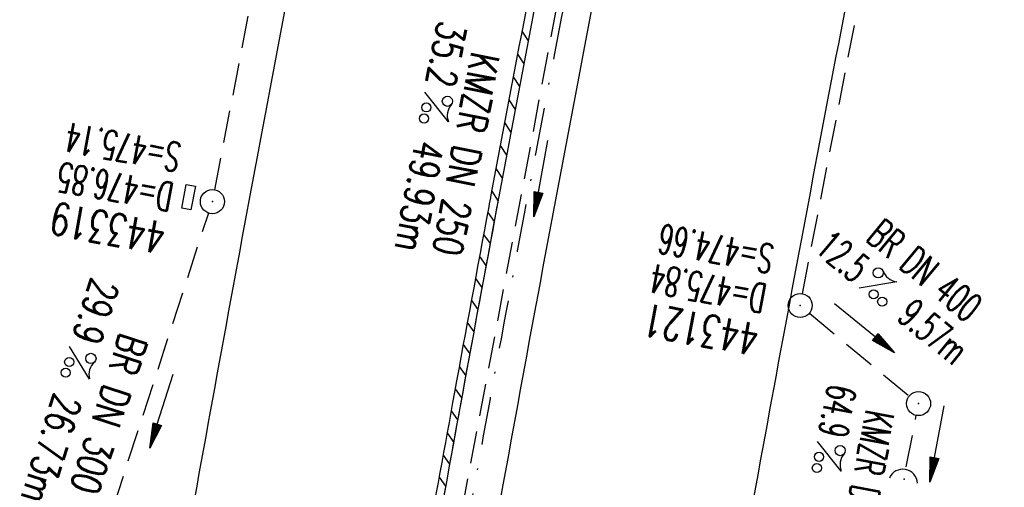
# Model space of a CAD drawing. Extents: x 459406 to 461721, y 413308 to 423218.
# Tile 122 of 256: x 461019 to 461080, y 417667 to 417696. Entities that reach past the tile are written whole.
import ezdxf
from ezdxf.enums import TextEntityAlignment as Align

# ---------------------------------------------------------------- set-up
doc = ezdxf.new("R2010")
doc.units = 0
doc.header["$LTSCALE"] = 2
doc.header["$MEASUREMENT"] = 0
for name, pattern in [('AUSGEZOGEN', [0]), ('GESTRICH-X2', [1.5, 1, -0.5]), ('STRICHPT-X3', [3, 1.5, -0.75, 0, -0.75])]:
    doc.linetypes.add(name, pattern=pattern)
doc.layers.get('0').update_dxf_attribs({"linetype": 'AUSGEZOGEN'})
for name, color, linetype in [('ACHSE', 1, 'STRICHPT-X3'), ('FBR', 8, 'CONTINUOUS'), ('KANAL', 7, 'GESTRICH-X2'), ('PFEIL', 7, 'CONTINUOUS'), ('RINNE', 200, 'CONTINUOUS'), ('SCHACHTNR', 6, 'CONTINUOUS'), ('SCHSYMBOL', 7, 'AUSGEZOGEN'), ('TEXTO', 4, 'CONTINUOUS'), ('TEXTU', 4, 'CONTINUOUS')]:
    doc.layers.add(name, color=color, linetype=linetype)
doc.styles.add('ROMANS', font='romans.shx', dxfattribs={"width": 0.8})

# ---------------------------------------------------------------- blocks, each defined once
blk = doc.blocks.new('PROM')
blk.add_line((1.566, 1.817), (0.019, 0.015))
for centre, radius in [((0.317, 1.51), 0.317), ((0.943, 0.291), 0.283), ((1.645, 0.287), 0.283)]:
    blk.add_circle(centre, radius)
blk.add_arc((0.992, 2.682), 1.033, 239.14139, 303.35492)
blk = doc.blocks.new('PFEIL2')
at = {"color": 0}
for p, q in [((0.88, 0.002), (-2.401, -0.012)), ((0.881, -0.271), (0.879, 0.276)), ((0.879, 0.276), (2.429, 0.009)), ((0.911, 0.27), (0.879, 0.265)), ((0.965, 0.261), (0.879, 0.246)), ((1.019, 0.252), (0.879, 0.228)), ((1.073, 0.242), (0.879, 0.209)), ((1.127, 0.233), (0.879, 0.191)), ((1.181, 0.224), (0.879, 0.172)), ((1.235, 0.214), (0.879, 0.154)), ((1.289, 0.205), (0.879, 0.135)), ((1.343, 0.196), (0.879, 0.117)), ((1.397, 0.187), (0.879, 0.098)), ((1.451, 0.177), (0.879, 0.08)), ((1.505, 0.168), (0.879, 0.061)), ((1.559, 0.159), (0.88, 0.043)), ((1.613, 0.149), (0.88, 0.024)), ((1.668, 0.14), (0.88, 0.006)), ((1.722, 0.131), (0.88, -0.013)), ((1.776, 0.121), (0.88, -0.031)), ((1.83, 0.112), (0.88, -0.05)), ((1.884, 0.103), (0.88, -0.068)), ((1.938, 0.094), (0.88, -0.087)), ((1.992, 0.084), (0.88, -0.105)), ((2.046, 0.075), (0.88, -0.124)), ((2.1, 0.066), (0.88, -0.142)), ((2.154, 0.056), (0.88, -0.161)), ((2.208, 0.047), (0.88, -0.179)), ((2.262, 0.038), (0.881, -0.198)), ((2.316, 0.029), (0.881, -0.216)), ((2.37, 0.019), (0.881, -0.235)), ((2.424, 0.01), (0.881, -0.253)), ((2.429, 0.009), (0.881, -0.271))]:
    blk.add_line(p, q, dxfattribs=at)
blk = doc.blocks.new('GST')
at = {"color": 0}
blk.add_circle((0, 0), 0.75, dxfattribs=at)
blk.add_point((0, 0), dxfattribs=at)
blk = doc.blocks.new('17')
blk.add_lwpolyline([(-0.755, -1.218), (0.748, -1.218), (0.748, -1.801), (-0.755, -1.801)], close=True)
blk.add_blockref('GST', (0, 0))
blk = doc.blocks.new('10')
blk.add_blockref('GST', (0, 0))
blk = doc.blocks.new('40')
at = {"color": 0}
blk.add_arc((0.025, 0.311), 0.91, 192.5363, 347.4637, dxfattribs=at)
blk.add_point((0, 0), dxfattribs=at)

msp = doc.modelspace()

# ---------------------------------------------------------------- linework, layer by layer
at = {"layer": 'ACHSE', "flags": 128}
msp.add_lwpolyline([(461161.88, 420437.763, -0.000001), (461165.784, 420419.424, -0.000002), (461167.085, 420413.311), (461177.495, 420364.406), (461187.905, 420315.502), (461193.11, 420291.05), (461198.315, 420266.598, 0.000013), (461200.549, 420256.105, -0.000008), (461202.783, 420245.611, -0.000126), (461202.84, 420245.342, -0.000011), (461203.519, 420242.145, -0.001203), (461205.523, 420232.592, -0.000771), (461208.593, 420217.666, -0.001324), (461210.768, 420206.86, -0.001044), (461213.462, 420193.144, -0.001041), (461215.825, 420180.841, -0.001046), (461218.126, 420168.584, -0.001043), (461220.377, 420156.309, -0.00104), (461222.585, 420143.984, -0.00104), (461224.741, 420131.653, -0.001043), (461226.839, 420119.349, -0.001046), (461228.885, 420107.043, -0.001042), (461230.887, 420094.679, -0.001044), (461232.835, 420082.324, -0.001045), (461234.729, 420069.976, -0.001048), (461236.574, 420057.602, -0.00105), (461238.364, 420045.242, -0.001042), (461240.102, 420032.876, -0.00104), (461241.792, 420020.478, -0.001038), (461243.43, 420008.074, -0.00104), (461245.014, 419995.687, -0.001048), (461246.548, 419983.278, -0.001048), (461248.029, 419970.869, -0.001045), (461249.456, 419958.473, -0.001042), (461250.836, 419946.027, -0.00104), (461252.164, 419933.578, -0.001043), (461253.436, 419921.163, -0.001047), (461254.657, 419908.731, -0.001046), (461255.828, 419896.278, -0.001044), (461256.946, 419883.827, -0.001044), (461258.012, 419871.373, -0.001042), (461259.026, 419858.92, -0.001041), (461259.988, 419846.452, -0.001045), (461260.9, 419833.955, -0.00105), (461261.756, 419821.514, -0.001044), (461262.558, 419809.094, -0.001035), (461263.315, 419796.563, -0.001039), (461264.021, 419784.006, -0.001052), (461264.667, 419771.6, -0.001051), (461265.26, 419759.201, -0.001036), (461265.809, 419746.626, -0.001035), (461266.305, 419734.059, -0.001048), (461266.744, 419721.643, -0.001053), (461267.131, 419709.207, -0.001043), (461267.469, 419696.654, -0.001038), (461267.779, 419683.019, -0.001246), (461267.986, 419671.659, -0.000845), (461268.201, 419656.348, -0.001335), (461268.294, 419646.661, -0.000076), (461268.342, 419639.668, -0.000344), (461268.351, 419638.125, -0.000008), (461268.394, 419629.894, 0.000017), (461268.438, 419621.662, 0.000001), (461268.504, 419609.162, -0.000009), (461268.571, 419596.663, -0.000011), (461268.637, 419584.163, 0.000013), (461268.703, 419571.663, 0.000007), (461268.769, 419559.163, -0.00001), (461268.836, 419546.663), (461269.101, 419496.664), (461269.366, 419446.665), (461269.631, 419396.665), (461269.896, 419346.666), (461270.161, 419296.667), (461270.426, 419246.667), (461270.691, 419196.668), (461270.956, 419146.669), (461271.221, 419096.67), (461271.486, 419046.67), (461271.751, 418996.671, -0.00001), (461271.817, 418984.171, 0.000007), (461271.883, 418971.671, 0.000013), (461271.949, 418959.172, -0.00001), (461272.016, 418946.672, -0.00001), (461272.082, 418934.172, 0.00001), (461272.148, 418921.672, 0.00001), (461272.215, 418909.172, -0.00001), (461272.281, 418896.672, -0.00001), (461272.347, 418884.172, 0.00001), (461272.413, 418871.673, 0.00001), (461272.48, 418859.173, -0.000008), (461272.546, 418846.673, -0.000012), (461272.612, 418834.173, 0.000001), (461272.678, 418821.673, 0.000028), (461272.722, 418813.337, -0.000014), (461272.767, 418805.001, -0.000517), (461272.773, 418803.535, -0.00011), (461272.794, 418796.674, -0.00198), (461272.783, 418786.973, -0.001256), (461272.666, 418771.675, -0.001874), (461272.508, 418760.321, -0.00156), (461272.225, 418746.679, -0.001561), (461271.887, 418734.155, -0.001568), (461271.472, 418721.69, -0.001564), (461270.979, 418709.233, -0.001556), (461270.406, 418696.713, -0.001558), (461269.755, 418684.205, -0.001564), (461269.029, 418671.751, -0.001572), (461268.224, 418659.29, -0.001568), (461267.339, 418646.808, -0.001561), (461266.378, 418634.354, -0.001559), (461265.337, 418621.889, -0.001562), (461264.217, 418609.413, -0.001569), (461263.024, 418596.996, -0.001568), (461261.753, 418584.581, -0.001563), (461260.399, 418572.135, -0.001556), (461258.969, 418559.707, -0.001558), (461257.464, 418547.308, -0.001565), (461255.88, 418534.904, -0.001566), (461254.219, 418522.519, -0.001565), (461252.483, 418510.158, -0.001561), (461250.664, 418497.774, -0.001562), (461248.769, 418485.405, -0.001565), (461246.8, 418473.074, -0.001567), (461244.753, 418460.749, -0.001565), (461242.627, 418448.425, -0.001562), (461240.425, 418436.123, -0.001561), (461238.146, 418423.83, -0.001563), (461235.787, 418411.538, -0.001567), (461233.358, 418399.293, -0.001565), (461230.853, 418387.066, -0.00156), (461228.263, 418374.818, -0.001559), (461225.598, 418362.589, -0.001563), (461222.863, 418350.408, -0.001567), (461220.051, 418338.239, -0.001564), (461217.158, 418326.068, -0.001562), (461214.191, 418313.923, -0.001563), (461211.149, 418301.801, -0.001563), (461207.62, 418288.102, -0.002038), (461204.837, 418277.611, -0.001089), (461200.877, 418263.052, -0.001658), (461198.223, 418253.502, -0.000013), (461197.531, 418251.045, -0.000228), (461197.491, 418250.902, -0.000007), (461194.459, 418240.172, 0.000006), (461191.428, 418229.443), (461184.631, 418205.385), (461177.834, 418181.327, 0.000005), (461174.436, 418169.297, -0.000005), (461171.037, 418157.268, -0.000019), (461167.638, 418145.239, 0.000019), (461164.239, 418133.21), (461157.442, 418109.152), (461150.645, 418085.094, 0.000005), (461147.247, 418073.064, -0.000001), (461143.848, 418061.035, -0.000002), (461140.45, 418049.006, -0.000002), (461137.051, 418036.977, -0.000015), (461133.652, 418024.948, 0.000019), (461130.253, 418012.919), (461123.456, 417988.861), (461116.659, 417964.803, 0.000001), (461115.306, 417960.013, 0.000001), (461112.35, 417949.551, 0.000375), (461111.879, 417947.88, 0.000088), (461109.875, 417940.74, 0.001331), (461107.276, 417931.379, 0.000846), (461103.251, 417916.634, 0.001238), (461100.29, 417905.607, 0.001041), (461096.828, 417892.473, 0.001036), (461093.692, 417880.372, 0.001036), (461090.606, 417868.26, 0.001038), (461087.567, 417856.121, 0.00104), (461084.585, 417843.996, 0.001041), (461081.655, 417831.863, 0.001037), (461078.766, 417819.682, 0.001037), (461075.933, 417807.511, 0.001036), (461073.149, 417795.321, 0.001043), (461070.41, 417783.094, 0.001049), (461067.735, 417770.915, 0.00104), (461065.113, 417758.735, 0.001034), (461062.525, 417746.464, 0.00103), (461059.987, 417734.182, 0.001036), (461057.517, 417721.971, 0.001044), (461055.095, 417709.739, 0.001039), (461052.713, 417697.437, 0.00104), (461050.384, 417685.137, 0.001043), (461048.113, 417672.863, 0.001039), (461045.895, 417660.59, 0.001034), (461043.718, 417648.253, 0.001037), (461041.589, 417635.888, 0.001045), (461039.527, 417623.607, 0.001043), (461037.516, 417611.318, 0.001035), (461035.542, 417598.927, 0.001032), (461033.621, 417586.541, 0.001037), (461031.761, 417574.214, 0.001044), (461029.95, 417561.865, 0.001041), (461028.186, 417549.471, 0.001039), (461026.475, 417537.083, 0.00104), (461024.817, 417524.699, 0.001038), (461023.211, 417512.312, 0.001036), (461021.654, 417499.9, 0.001039), (461020.147, 417487.471, 0.001043), (461018.697, 417475.076, 0.001041), (461017.299, 417462.677, 0.001038), (461015.947, 417450.228, 0.001035), (461014.646, 417437.764, 0.00104), (461013.403, 417425.357, 0.001038), (461012.212, 417412.95, 0.001032), (461011.066, 417400.467, 0.001036), (461009.973, 417387.998, 0.001039), (461008.935, 417375.558, 0.001048), (461007.947, 417363.092, 0.001048), (461007.012, 417350.632, 0.001037), (461005.984, 417336.12, 0.001443), (461005.297, 417325.691, 0.000621), (461004.387, 417310.949, 0.000896), (461003.788, 417300.737, 0.000001), (461003.776, 417300.527, 0.000151), (461003.776, 417300.526, 0.000033), (461003.08, 417288.151, -0.000002), (461002.385, 417275.777), (461000.982, 417250.816), (460999.579, 417225.856), (460996.773, 417175.935), (460993.967, 417126.013, 0), (460992.564, 417101.052, 0), (460991.161, 417076.092), (460988.354, 417026.171, 0.000005), (460987.418, 417009.53, 0.000002), (460985.548, 416976.25)], format="xyb", dxfattribs=at)
at = {"layer": 'FBR'}
for points in [[(461130.887, 418077.686, -0.000001), (461127.488, 418065.657, -0.000002), (461124.09, 418053.628, -0.000002), (461120.691, 418041.599, -0.000015)], [(461145.562, 418073.54, -0.000001), (461142.164, 418061.511, -0.000002), (461138.765, 418049.482, -0.000002), (461135.367, 418037.453, -0.000015)], [(461148.931, 418072.589, -0.000001), (461145.532, 418060.559, -0.000002), (461142.134, 418048.53, -0.000002), (461138.735, 418036.501, -0.000015)], [(461163.847, 418068.375, -0.000001), (461160.448, 418056.345, -0.000002), (461157.05, 418044.316, -0.000002), (461153.651, 418032.287, -0.000015)], [(461118.343, 417964.327, 0.000001), (461116.99, 417959.538)], [(461133.259, 417960.113, 0.000001), (461131.906, 417955.324)], [(460970.445, 417010.485, 0.000002), (460968.575, 416977.204, 0.000002)], [(460985.671, 417009.629, 0.000002), (460983.801, 416976.348, 0.000002)], [(460989.166, 417009.432, 0.000002), (460987.295, 416976.152, 0.000002)], [(461004.641, 417008.562, 0.000002), (461002.771, 416975.282, 0.000002)], [(461104.309, 417851.966, 0.00104), (461101.344, 417839.911, 0.001041), (461098.431, 417827.848, 0.001037), (461095.559, 417815.737, 0.001037), (461092.742, 417803.636, 0.001036), (461089.974, 417791.515, 0.001043), (461087.25, 417779.358, 0.001049), (461084.591, 417767.25, 0.00104), (461081.984, 417755.14, 0.001034), (461079.411, 417742.939, 0.00103), (461076.888, 417730.726, 0.001036), (461074.432, 417718.586, 0.001044), (461072.024, 417706.424, 0.001039), (461069.655, 417694.193, 0.00104), (461067.34, 417681.963, 0.001043), (461065.082, 417669.76, 0.001039), (461062.876, 417657.558, 0.001034), (461060.712, 417645.291, 0.001037), (461058.595, 417632.996, 0.001045), (461056.545, 417620.786, 0.000523), (461055.536, 417614.66, 0.001035)], [(461068.069, 417848.022, 0.001041), (461065.122, 417835.82, 0.001037), (461062.217, 417823.57, 0.001037), (461059.368, 417811.331, 0.001036), (461056.568, 417799.072, 0.001043), (461053.813, 417786.775, 0.001049), (461051.123, 417774.527, 0.00104), (461048.486, 417762.278, 0.001034), (461045.884, 417749.938, 0.00103), (461043.332, 417737.587, 0.001036), (461040.848, 417725.307, 0.001044), (461038.412, 417713.006, 0.001039), (461036.016, 417700.634, 0.00104), (461033.674, 417688.265, 0.001043), (461031.39, 417675.921, 0.001039), (461029.16, 417663.579, 0.001034), (461026.971, 417651.172, 0.001037), (461024.83, 417638.738, 0.001045), (461022.756, 417626.387, 0.001043), (461020.734, 417614.028, 0.001035), (461018.748, 417601.567, 0.000095), (461018.568, 417600.418, 0.000095)], [(461082.885, 417844.41, 0.001041), (461079.953, 417832.271, 0.001037), (461077.062, 417820.082, 0.001037), (461074.228, 417807.904, 0.001036), (461071.442, 417795.707, 0.001043), (461068.701, 417783.473, 0.001049), (461066.025, 417771.287, 0.00104), (461063.402, 417759.1, 0.001034), (461060.812, 417746.822, 0.00103), (461058.273, 417734.532, 0.001036), (461055.801, 417722.314, 0.001044), (461053.378, 417710.075, 0.001039), (461050.994, 417697.766, 0.00104), (461048.664, 417685.459, 0.001043), (461046.392, 417673.178, 0.001039), (461044.172, 417660.898, 0.001034), (461041.994, 417648.554, 0.001037), (461039.864, 417636.182, 0.001045), (461037.801, 417623.893, 0.001043), (461035.789, 417611.597, 0.001035), (461033.813, 417599.199, 0.001011), (461031.928, 417587.05, 0.001037)], [(461086.285, 417843.582, 0.001041), (461083.357, 417831.456, 0.001037), (461080.47, 417819.282, 0.001037), (461077.638, 417807.118, 0.001036), (461074.856, 417794.935, 0.001043), (461072.118, 417782.715, 0.001049), (461069.445, 417770.543, 0.00104), (461066.825, 417758.371, 0.001034), (461064.238, 417746.106, 0.00103), (461061.702, 417733.831, 0.001036), (461059.233, 417721.628, 0.001044), (461056.813, 417709.403, 0.001039), (461054.432, 417697.108, 0.00104), (461052.104, 417684.815, 0.001043), (461049.834, 417672.548, 0.001039), (461047.618, 417660.283, 0.001034), (461045.442, 417647.952, 0.001037), (461043.314, 417635.595, 0.001045), (461041.253, 417623.321, 0.001043), (461039.244, 417611.039, 0.001035), (461037.271, 417598.655, 0.001012), (461035.387, 417586.517, 0.001037)], [(460986.107, 417289.104, -0.000002), (460985.412, 417276.731)], [(461001.333, 417288.25, -0.000002), (461000.638, 417275.875)], [(461004.828, 417288.053, -0.000002), (461004.132, 417275.679)], [(461020.303, 417287.185, -0.000002), (461019.608, 417274.809)]]:
    msp.add_lwpolyline(points, format="xyb", dxfattribs=at)
at = {"layer": 'KANAL'}
for p, q in [((461067.563, 417679.406), (461077.625, 417731.313)), ((461030.969, 417685.875), (461039.313, 417729)), ((461045.813, 417662.969), (461054.781, 417710.563)), ((461022.813, 417660.438), (461030.594, 417684.438)), ((461068, 417678.188), (461074.219, 417673.031)), ((461074.031, 417668.625), (461074.656, 417671.844))]:
    msp.add_line(p, q, dxfattribs=at)
at = {"layer": 'RINNE'}
for p, q in [((461050.098, 417695.743), (461050.492, 417695.136)), ((461049.828, 417694.322), (461050.221, 417693.716)), ((461049.558, 417692.901), (461049.952, 417692.294)), ((461049.288, 417691.479), (461049.682, 417690.872)), ((461049.019, 417690.056), (461049.414, 417689.448)), ((461048.751, 417688.632), (461049.145, 417688.024)), ((461048.483, 417687.208), (461048.878, 417686.599)), ((461048.216, 417685.782), (461048.611, 417685.174)), ((461047.969, 417684.461), (461048.371, 417683.894)), ((461047.713, 417683.093), (461048.116, 417682.525)), ((461047.459, 417681.723), (461047.862, 417681.155)), ((461047.204, 417680.353), (461047.608, 417679.785)), ((461046.951, 417678.983), (461047.354, 417678.414)), ((461046.697, 417677.611), (461047.101, 417677.042)), ((461046.445, 417676.239), (461046.848, 417675.67)), ((461046.192, 417674.866), (461046.596, 417674.297)), ((461045.941, 417673.493), (461046.345, 417672.923)), ((461045.69, 417672.118), (461046.094, 417671.548)), ((461045.439, 417670.743), (461045.844, 417670.173)), ((461045.189, 417669.367), (461045.594, 417668.797)), ((461044.939, 417667.991), (461045.344, 417667.42))]:
    msp.add_line(p, q, dxfattribs=at)
for points in [[(461001.333, 417288.25, -0.000002), (461000.638, 417275.875)], [(461074.377, 417808.552, 0.000055), (461074.228, 417807.904, 0.001036), (461071.442, 417795.707, 0.001043), (461068.701, 417783.473, 0.001049), (461066.025, 417771.287, 0.00104), (461063.402, 417759.1, 0.001034), (461060.812, 417746.822, 0.00103), (461058.273, 417734.532, 0.001036), (461055.801, 417722.314, 0.001044), (461053.378, 417710.075, 0.001039), (461050.994, 417697.766, 0.00104), (461048.664, 417685.459, 0.000062), (461048.526, 417684.723, 0.001039)], [(461053.032, 417710.91, 0.000063), (461052.887, 417710.171, 0.001039), (461050.503, 417697.86, 0.00104), (461048.173, 417685.551, 0.000062), (461048.035, 417684.815, 0.000062)], [(461048.035, 417684.815, 0.00098), (461045.9, 417673.268, 0.000844), (461044.093, 417663.292, 0.001034)], [(461048.526, 417684.723, 0.00098), (461046.392, 417673.178, 0.000844), (461044.585, 417663.204, 0.001034)]]:
    msp.add_lwpolyline(points, format="xyb", dxfattribs=at)

# ---------------------------------------------------------------- block references
at = {"layer": 'PFEIL'}
for p, rotation in [((461051.285, 417686.589), 259.3274), ((461071.429, 417677.262), 320.3638999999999), ((461027.661, 417672.116), 252.0579), ((461075.949, 417670.069), 259.1579)]:
    msp.add_blockref('PFEIL2', p, dxfattribs=dict(at, rotation=rotation))
at = {"layer": 'SCHSYMBOL'}
for name, p, rotation in [('17', (461030.826, 417685.137), 259.4662), ('10', (461067.426, 417678.671), 259.4597000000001), ('10', (461074.795, 417672.567), 259.5492), ('40', (461073.896, 417667.873), 169.6409999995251)]:
    msp.add_blockref(name, p, dxfattribs=dict(at, rotation=rotation))
at = {"layer": 'TEXTU'}
for p, rotation in [((461044.036, 417691.98), 259.0634939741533), ((461071.082, 417679.743), 320.3638999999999), ((461021.922, 417676.146), 252.0579000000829), ((461068.49, 417670.234), 259.2240542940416)]:
    msp.add_blockref('PROM', p, dxfattribs=dict(at, rotation=rotation))

# ---------------------------------------------------------------- texts
at = {"layer": 'SCHACHTNR', "style": 'ROMANS'}
for s, height, rotation, width, p in [('S=475.14', 1.8, 169.4662, 0.6, (461028.969, 417688.75)), ('D=476.85', 1.8, 169.4662, 0.6, (461028.5, 417686.281)), ('443319', 2, 169.4662, 0.7, (461028.031, 417683.813)), ('S=474.66', 1.8, 169.4597, 0.6, (461065.888, 417682.431)), ('D=475.84', 1.8, 169.4597, 0.6, (461065.419, 417679.962)), ('443121', 2, 169.4597, 0.7, (461064.982, 417677.494))]:
    msp.add_text(s, height=height, rotation=rotation, dxfattribs=dict(at, width=width)).set_placement(p)
at = {"layer": 'TEXTO', "style": 'ROMANS'}
for s, rotation, width, p in [('KMZR DN 250', 259.06349, 0.75, (461045.743, 417688.263)), ('BR DN 400', 320.3639, 0.6, (461074.604, 417680.166)), ('BR DN 300', 252.0579, 0.75, (461023.521, 417672.193)), ('KMZR DN 350', 259.22405, 0.6, (461070.566, 417667.208))]:
    msp.add_text(s, height=1.8, rotation=rotation, dxfattribs=dict(at, width=width)).set_placement(p, align=Align.CENTER)
at = {"layer": 'TEXTU', "style": 'ROMANS'}
for s, rotation, width, p in [('35.2', 259.06349, 0.75, (461044.889, 417696.459)), ('49.93m', 259.06349, 0.75, (461043.479, 417689.028)), ('12.5', 320.3639, 0.6, (461068.261, 417682.079)), ('29.9', 252.0579, 0.75, (461023.323, 417680.49)), ('9.57m', 320.3639, 0.6, (461073.386, 417677.829)), ('64.9', 259.22405, 0.6, (461069.165, 417673.841)), ('26.73m', 252.0579, 0.75, (461021.011, 417673.303))]:
    msp.add_text(s, height=1.8, rotation=rotation, dxfattribs=dict(at, width=width)).set_placement(p)

doc.saveas('drawing.dxf')
